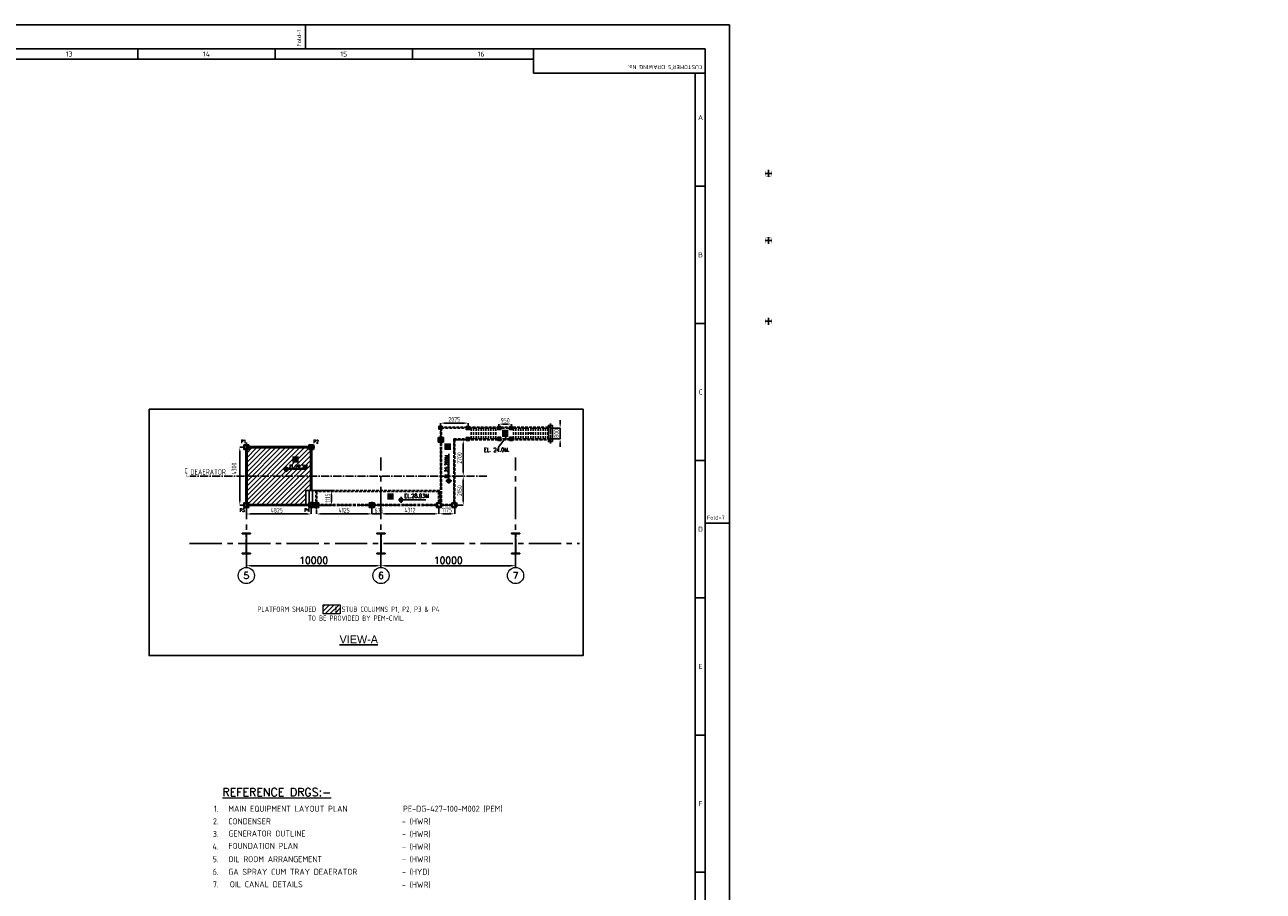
# Model space of a CAD drawing. Extents: x -287416 to 4934791, y -504132 to 1826789.
# Tile 37 of 256: x 90905 to 182911, y -268553 to -204142. Entities that reach past the tile are written whole.
import ezdxf
from ezdxf.enums import TextEntityAlignment as Align

# ---------------------------------------------------------------- set-up
doc = ezdxf.new("R2010")
doc.units = 0
doc.header["$LTSCALE"] = 800
doc.header["$MEASUREMENT"] = 0
for name, pattern in [('CENTER', [2, 1.25, -0.25, 0.25, -0.25]), ('CENTER2', [1.125, 0.75, -0.125, 0.125, -0.125]), ('CONTINOUS', [0]), ('HIDDEN', [0.375, 0.25, -0.125])]:
    doc.linetypes.add(name, pattern=pattern)
doc.layers.get('0').update_dxf_attribs({"linetype": 'CONTINUOUS'})
doc.layers.get('DEFPOINTS').update_dxf_attribs({"linetype": 'CONTINUOUS'})
for name, color, linetype in [('Aux_col', 7, 'CONTINUOUS'), ('Aux_col_cust', 1, 'CONTINUOUS'), ('CEN', 2, 'CENTER'), ('CENTER', 2, 'CENTER'), ('CL', 2, 'CENTER2'), ('COL', 1, 'CENTER'), ('GRID', 8, 'CENTER'), ('GT_5', 4, 'CONTINUOUS'), ('HATCH', 9, 'CONTINUOUS'), ('MECH_EQ', 251, 'HIDDEN'), ('PIPE', 1, 'CONTINUOUS'), ('STR', 2, 'CONTINUOUS'), ('WALL', 6, 'CONTINUOUS')]:
    doc.layers.add(name, color=color, linetype=linetype)
for name, color, linetype, lineweight in [('DIM', 4, 'CONTINUOUS', 15), ('T', 3, 'CONTINUOUS', 15), ('TEXT', 3, 'CONTINUOUS', 15)]:
    doc.layers.add(name, color=color, linetype=linetype, lineweight=lineweight)
doc.styles.add('HTX31', font='OLB21191')
doc.styles.add('R', font='ROMANC')
doc.styles.add('ROMANC', font='romanc')
doc.styles.add('ROMANS', font='ISO9.shx', dxfattribs={"width": 0.8})
doc.styles.add('S1', font='SIMPLEX.SHX', dxfattribs={"height": 200})
doc.styles.add('S3', font='ROMANS1.SHX', dxfattribs={"width": 0.8})
doc.styles.get("Standard").update_dxf_attribs({"font": 'ISO9'})
doc.styles.add('VER', font='ISO9.SHX')
doc.dimstyles.get("Standard").update_dxf_attribs({"dimtxt": 0.18, "dimasz": 0.18, "dimexe": 0.18, "dimexo": 0.0625, "dimgap": 0.09, "dimtad": 0, "dimtih": 1, "dimtoh": 1, "dimdec": 4, "dimzin": 0, "dimdsep": 46, "dimtxsty": 'Standard', "dimcen": 0.09, "dimadec": 0, "dimazin": 0, "dimtfac": 1, "dimtdec": 4, "dimtofl": 0, "dimtmove": 0, "dimatfit": 3, "dimfxl": 1, "dimtolj": 1, "dimtzin": 0, "dimarcsym": 0})
doc.dimstyles.new('STANDARD$0', dxfattribs={"dimtxt": 250, "dimasz": 200, "dimexe": 0, "dimexo": 0, "dimgap": 100, "dimtad": 1, "dimdec": 0, "dimzin": 0, "dimdsep": 46, "dimtxsty": 'S1', "dimcen": 0, "dimadec": 0, "dimazin": 0, "dimtfac": 1, "dimtdec": 0, "dimtmove": 2, "dimatfit": 3, "dimfxl": 1, "dimtolj": 1, "dimtzin": 0, "dimarcsym": 0})

# ---------------------------------------------------------------- blocks, each defined once
blk = doc.blocks.new('A$C5C0C65E7')
at = {"layer": 'Aux_col_cust'}
for p, q in [((-125, 0), (125, 0)), ((0, 125), (0, -125))]:
    blk.add_line(p, q, dxfattribs=at)
at = {"layer": 'Aux_col_cust', "const_width": 10, "flags": 128}
blk.add_lwpolyline([(-100, -100), (100, -100), (100, 100), (-100, 100)], close=True, dxfattribs=at)
blk = doc.blocks.new('A$C731D3036')
for p, q in [((-466.9, 1843.2), (-466.9, 1869.9)), ((-651.4, 1843.2), (-651.4, 1832.1)), ((-500.3, 1843.2), (-500.3, 1832.1)), ((-349.1, 1843.2), (-349.1, 1832.1)), ((-215.7, 1816.5), (-215.7, 1843.2)), ((-2401.2, 1832.1), (-215.7, 1832.1)), ((-26.7, 1816.5), (-215.7, 1816.5)), ((-37.8, 265.7), (-37.8, 1816.5)), ((-37.8, 1692), (-26.7, 1692)), ((-37.8, 1540.8), (-26.7, 1540.8)), ((-37.8, 1389.6), (-26.7, 1389.6)), ((0, 1320.7), (-26.7, 1320.7)), ((-37.8, 1238.4), (-26.7, 1238.4)), ((-37.8, 1087.2), (-26.7, 1087.2)), ((-37.8, 936), (-26.7, 936))]:
    blk.add_line(p, q)
for points in [[(0, 1869.9), (-2643.6, 1869.9), (-2643.6, 0), (0, 0)], [(-26.7, 1843.2), (-2616.9, 1843.2), (-2616.9, 26.7), (-26.7, 26.7)]]:
    blk.add_lwpolyline(points, close=True)
for s, height, rotation, p in [('Fold-1', 4.45, 90, (-471.6, 1845.9)), ("CUSTOMER'S DRAWING No.", 4.447, 180, (-30.1, 1825.4))]:
    blk.add_text(s, height=height, rotation=rotation).set_placement(p)
for s, p in [('13', (-727, 1837.6)), ('14', (-575.9, 1837.6)), ('15', (-424.7, 1837.6)), ('16', (-273.5, 1837.6)), ('A', (-31.8, 1767.6)), ('B', (-31.8, 1616.4)), ('C', (-31.8, 1465.2)), ('D', (-31.8, 1314)), ('E', (-31.8, 1162.8)), ('F', (-31.8, 1011.6))]:
    blk.add_text(s, height=5.56).set_placement(p, align=Align.MIDDLE)
blk.add_text('Fold-7', height=4.45).set_placement((-24.7, 1324.6))
blk = doc.blocks.new('*D301')
at = {"layer": 'DEFPOINTS', "color": 0, "linetype": 'Continuous', "transparency": 16777216}
for p in [(107366, -244355), (117366, -244355), (117366, -244355)]:
    blk.add_point(p, dxfattribs=at)
at = {"layer": 'DIM', "color": 4, "linetype": 'Continuous', "lineweight": -2, "transparency": 16777216}
blk.add_line((107766, -244355), (116966, -244355), dxfattribs=at)
at = {"layer": 'DIM', "color": 4, "linetype": 'Continuous', "transparency": 16777216}
for points in [[(107766, -244288), (107766, -244421), (107366, -244355)], [(116966, -244288), (116966, -244421), (117366, -244355)]]:
    blk.add_solid(points, dxfattribs=at)
at = {"layer": 'DIM', "linetype": 'Continuous', "transparency": 16777216, "insert": (112366, -243955), "char_height": 500, "attachment_point": 5, "style": 'ROMANC'}
blk.add_mtext('\\A1;10000', dxfattribs=at)
blk = doc.blocks.new('*D302')
at = {"layer": 'DEFPOINTS', "color": 0, "linetype": 'Continuous', "transparency": 16777216}
for p in [(117366, -244355), (127366, -244355), (127366, -244355)]:
    blk.add_point(p, dxfattribs=at)
at = {"layer": 'DIM', "color": 4, "linetype": 'Continuous', "lineweight": -2, "transparency": 16777216}
blk.add_line((117766, -244355), (126966, -244355), dxfattribs=at)
at = {"layer": 'DIM', "color": 4, "linetype": 'Continuous', "transparency": 16777216}
for points in [[(117766, -244288), (117766, -244421), (117366, -244355)], [(126966, -244288), (126966, -244421), (127366, -244355)]]:
    blk.add_solid(points, dxfattribs=at)
at = {"layer": 'DIM', "linetype": 'Continuous', "transparency": 16777216, "insert": (122366, -243955), "char_height": 500, "attachment_point": 5, "style": 'ROMANC'}
blk.add_mtext('\\A1;10000', dxfattribs=at)
blk = doc.blocks.new('A$C1C927E47')
at = {"layer": 'COL'}
h = blk.add_hatch(dxfattribs=at)
h.set_pattern_fill('ANSI31', color=256, scale=100, style=0)
h.paths.add_polyline_path([(16, 0), (0, 0), (0, -710), (16, -710)])
h.paths.add_polyline_path([(16, 710), (0, 710), (0, 0), (16, 0)])
h.paths.add_polyline_path([(0, 710), (-16, 710), (-16, 0), (0, 0)])
h.paths.add_polyline_path([(0, 0), (-16, 0), (-16, -710), (0, -710)])
h.paths.add_polyline_path([(-310, -710), (-310, -760), (0, -760), (0, -710)])
h.paths.add_polyline_path([(310, -760), (310, -710), (0, -710), (0, -760)])
h.paths.add_polyline_path([(310, 710), (310, 760), (0, 760), (0, 710)])
h.paths.add_polyline_path([(-310, 760), (-310, 710), (0, 710), (0, 760)])
for p, q in [((310, 760), (-310, 760)), ((-310, 760), (-310, 710)), ((310, 710), (-310, 710)), ((-16, -710), (-16, 710)), ((16, -710), (16, 710)), ((310, 760), (310, 710)), ((-310, -710), (310, -710)), ((-310, -760), (-310, -710)), ((-310, -760), (310, -760)), ((310, -760), (310, -710))]:
    blk.add_line(p, q, dxfattribs=at)
at = {"layer": 'COL', "color": 2}
for p, q in [((44, 0), (-44, 0)), ((44, 0), (-44, 0)), ((0, -792), (0, 792))]:
    blk.add_line(p, q, dxfattribs=at)
blk = doc.blocks.new('*D303')
at = {"layer": 'DEFPOINTS', "color": 0, "transparency": 16777216}
for p in [(107366, -239959), (112191, -239901), (112191, -240509)]:
    blk.add_point(p, dxfattribs=at)
at = {"layer": 'DIM', "color": 9, "lineweight": -2, "transparency": 16777216}
for p, q in [((107366, -239959), (107366, -240509)), ((112191, -239901), (112191, -240509)), ((107666, -240509), (111891, -240509))]:
    blk.add_line(p, q, dxfattribs=at)
at = {"layer": 'DIM', "color": 9, "transparency": 16777216}
for points in [[(107666, -240459), (107666, -240559), (107366, -240509)], [(111891, -240459), (111891, -240559), (112191, -240509)]]:
    blk.add_solid(points, dxfattribs=at)
at = {"layer": 'DIM', "transparency": 16777216, "insert": (109625, -240234), "char_height": 350, "attachment_point": 5, "style": 'ROMANS'}
blk.add_mtext('\\A1;4825', dxfattribs=at)
blk = doc.blocks.new('*D304')
at = {"layer": 'DEFPOINTS', "color": 0, "transparency": 16777216}
for p in [(129956, -234126), (129956, -234926), (130679, -234926)]:
    blk.add_point(p, dxfattribs=at)
at = {"layer": 'DIM', "color": 9, "lineweight": -2, "transparency": 16777216}
for p, q in [((130679, -233826), (130679, -233526)), ((129956, -234126), (130679, -234126)), ((130679, -234126), (130679, -234926)), ((129956, -234926), (130679, -234926)), ((130679, -235226), (130679, -235526))]:
    blk.add_line(p, q, dxfattribs=at)
at = {"layer": 'DIM', "color": 9, "transparency": 16777216}
for points in [[(130629, -233826), (130729, -233826), (130679, -234126)], [(130629, -235226), (130729, -235226), (130679, -234926)]]:
    blk.add_solid(points, dxfattribs=at)
at = {"layer": 'DIM', "transparency": 16777216, "insert": (130404, -234526), "char_height": 350, "attachment_point": 5, "rotation": 90, "style": 'ROMANS'}
blk.add_mtext('\\A1;800', dxfattribs=at)
blk = doc.blocks.new('*D305')
at = {"layer": 'DEFPOINTS', "color": 0, "transparency": 16777216}
for p in [(121678, -239889), (122853, -239674), (122853, -240495)]:
    blk.add_point(p, dxfattribs=at)
at = {"layer": 'DIM', "color": 9, "lineweight": -2, "transparency": 16777216}
for p, q in [((121678, -239889), (121678, -240495)), ((122853, -239674), (122853, -240495)), ((121978, -240495), (122553, -240495))]:
    blk.add_line(p, q, dxfattribs=at)
at = {"layer": 'DIM', "color": 9, "transparency": 16777216}
for points in [[(121978, -240445), (121978, -240545), (121678, -240495)], [(122553, -240445), (122553, -240545), (122853, -240495)]]:
    blk.add_solid(points, dxfattribs=at)
at = {"layer": 'DIM', "transparency": 16777216, "insert": (122265, -240220), "char_height": 350, "attachment_point": 5, "style": 'ROMANS'}
blk.add_mtext('\\A1;1175', dxfattribs=at)
blk = doc.blocks.new('*D306')
at = {"layer": 'DEFPOINTS', "color": 0, "transparency": 16777216}
for p in [(121778, -234051), (123852, -233755), (123852, -234048)]:
    blk.add_point(p, dxfattribs=at)
at = {"layer": 'DIM', "color": 9, "lineweight": -2, "transparency": 16777216}
for p, q in [((121778, -234051), (121778, -233755)), ((122078, -233755), (123552, -233755)), ((123852, -234048), (123852, -233755))]:
    blk.add_line(p, q, dxfattribs=at)
at = {"layer": 'DIM', "color": 9, "transparency": 16777216}
for points in [[(122078, -233705), (122078, -233805), (121778, -233755)], [(123552, -233705), (123552, -233805), (123852, -233755)]]:
    blk.add_solid(points, dxfattribs=at)
at = {"layer": 'DIM', "transparency": 16777216, "insert": (122815, -233480), "char_height": 350, "attachment_point": 5, "style": 'ROMANS'}
blk.add_mtext('\\A1;2075', dxfattribs=at)
blk = doc.blocks.new('*D307')
at = {"layer": 'DEFPOINTS', "color": 0, "transparency": 16777216}
for p in [(126121, -234051), (127071, -233827), (127071, -234051)]:
    blk.add_point(p, dxfattribs=at)
at = {"layer": 'DIM', "color": 9, "lineweight": -2, "transparency": 16777216}
for p, q in [((126121, -234051), (126121, -233827)), ((126421, -233827), (126771, -233827)), ((127071, -234051), (127071, -233827))]:
    blk.add_line(p, q, dxfattribs=at)
at = {"layer": 'DIM', "color": 9, "transparency": 16777216}
for points in [[(126421, -233777), (126421, -233877), (126121, -233827)], [(126771, -233777), (126771, -233877), (127071, -233827)]]:
    blk.add_solid(points, dxfattribs=at)
at = {"layer": 'DIM', "transparency": 16777216, "insert": (126596, -233552), "char_height": 350, "attachment_point": 5, "style": 'ROMANS'}
blk.add_mtext('\\A1;950', dxfattribs=at)
blk = doc.blocks.new('*D308')
at = {"layer": 'DEFPOINTS', "color": 0, "transparency": 16777216}
for p in [(122853, -235001), (123479, -235001), (122853, -237701)]:
    blk.add_point(p, dxfattribs=at)
at = {"layer": 'DIM', "color": 9, "lineweight": -2, "transparency": 16777216}
for p, q in [((122853, -235001), (123479, -235001)), ((123479, -237401), (123479, -235301)), ((122853, -237701), (123479, -237701))]:
    blk.add_line(p, q, dxfattribs=at)
at = {"layer": 'DIM', "color": 9, "transparency": 16777216}
for points in [[(123429, -235301), (123529, -235301), (123479, -235001)], [(123429, -237401), (123529, -237401), (123479, -237701)]]:
    blk.add_solid(points, dxfattribs=at)
at = {"layer": 'DIM', "transparency": 16777216, "insert": (123204, -236351), "char_height": 350, "attachment_point": 5, "rotation": 90, "style": 'ROMANS'}
blk.add_mtext('\\A1;2700', dxfattribs=at)
blk = doc.blocks.new('*D309')
at = {"layer": 'DEFPOINTS', "color": 0, "transparency": 16777216}
for p in [(123479, -237701), (123005, -239851), (123479, -239851)]:
    blk.add_point(p, dxfattribs=at)
at = {"layer": 'DIM', "color": 9, "lineweight": -2, "transparency": 16777216}
for p, q in [((123479, -238001), (123479, -239551)), ((123005, -239851), (123479, -239851))]:
    blk.add_line(p, q, dxfattribs=at)
at = {"layer": 'DIM', "color": 9, "transparency": 16777216}
for points in [[(123429, -238001), (123529, -238001), (123479, -237701)], [(123429, -239551), (123529, -239551), (123479, -239851)]]:
    blk.add_solid(points, dxfattribs=at)
at = {"layer": 'DIM', "transparency": 16777216, "insert": (123204, -238776), "char_height": 350, "attachment_point": 5, "rotation": 90, "style": 'ROMANS'}
blk.add_mtext('\\A1;2150', dxfattribs=at)
blk = doc.blocks.new('*D310')
at = {"layer": 'DEFPOINTS', "color": 0, "transparency": 16777216}
for p in [(117366, -239889), (121678, -239889), (121678, -240497)]:
    blk.add_point(p, dxfattribs=at)
at = {"layer": 'DIM', "color": 9, "lineweight": -2, "transparency": 16777216}
for p, q in [((117366, -239889), (117366, -240497)), ((121678, -239889), (121678, -240497)), ((117666, -240497), (121378, -240497))]:
    blk.add_line(p, q, dxfattribs=at)
at = {"layer": 'DIM', "color": 9, "transparency": 16777216}
for points in [[(117666, -240447), (117666, -240547), (117366, -240497)], [(121378, -240447), (121378, -240547), (121678, -240497)]]:
    blk.add_solid(points, dxfattribs=at)
at = {"layer": 'DIM', "transparency": 16777216, "insert": (119522, -240222), "char_height": 350, "attachment_point": 5, "style": 'ROMANS'}
blk.add_mtext('\\A1;4312', dxfattribs=at)
blk = doc.blocks.new('*D311')
at = {"layer": 'DEFPOINTS', "color": 0, "transparency": 16777216}
for p in [(112603, -238774), (112528, -239889), (113683, -239889)]:
    blk.add_point(p, dxfattribs=at)
at = {"layer": 'STR', "color": 9, "lineweight": -2, "transparency": 16777216}
for p, q in [((112603, -238774), (113683, -238774)), ((113683, -239074), (113683, -239589)), ((112528, -239889), (113683, -239889))]:
    blk.add_line(p, q, dxfattribs=at)
at = {"layer": 'STR', "color": 9, "transparency": 16777216}
for points in [[(113633, -239074), (113733, -239074), (113683, -238774)], [(113633, -239589), (113733, -239589), (113683, -239889)]]:
    blk.add_solid(points, dxfattribs=at)
at = {"layer": 'STR', "transparency": 16777216, "insert": (113408, -239331), "char_height": 350, "attachment_point": 5, "rotation": 90, "style": 'ROMANS'}
blk.add_mtext('\\A1;1115', dxfattribs=at)
blk = doc.blocks.new('*D312')
at = {"layer": 'DEFPOINTS', "color": 0, "transparency": 16777216}
for p in [(116691, -240102), (112566, -240178), (112566, -240506)]:
    blk.add_point(p, dxfattribs=at)
at = {"layer": 'DIM', "color": 9, "lineweight": -2, "transparency": 16777216}
for p, q in [((116691, -240102), (116691, -240506)), ((112566, -240178), (112566, -240506)), ((116391, -240506), (112866, -240506))]:
    blk.add_line(p, q, dxfattribs=at)
at = {"layer": 'DIM', "color": 9, "transparency": 16777216}
for points in [[(112866, -240456), (112866, -240556), (112566, -240506)], [(116391, -240456), (116391, -240556), (116691, -240506)]]:
    blk.add_solid(points, dxfattribs=at)
at = {"layer": 'DIM', "transparency": 16777216, "insert": (114628, -240231), "char_height": 350, "attachment_point": 5, "style": 'ROMANS'}
blk.add_mtext('\\A1;4125', dxfattribs=at)
blk = doc.blocks.new('*D313')
at = {"layer": 'DEFPOINTS', "color": 0, "transparency": 16777216}
for p in [(116691, -240304), (117366, -240497), (117366, -240497)]:
    blk.add_point(p, dxfattribs=at)
at = {"layer": 'DIM', "color": 9, "lineweight": -2, "transparency": 16777216}
for p, q in [((116391, -240497), (116091, -240497)), ((116691, -240304), (116691, -240497)), ((116691, -240497), (117366, -240497)), ((117666, -240497), (117966, -240497))]:
    blk.add_line(p, q, dxfattribs=at)
at = {"layer": 'DIM', "color": 9, "transparency": 16777216}
for points in [[(116391, -240447), (116391, -240547), (116691, -240497)], [(117666, -240447), (117666, -240547), (117366, -240497)]]:
    blk.add_solid(points, dxfattribs=at)
at = {"layer": 'DIM', "transparency": 16777216, "insert": (117223, -240232), "char_height": 350, "attachment_point": 5, "style": 'ROMANS'}
blk.add_mtext('\\A1;675', dxfattribs=at)
blk = doc.blocks.new('*D314')
at = {"layer": 'DEFPOINTS', "color": 0, "transparency": 16777216}
for p in [(107176, -235551), (106878, -239851), (107176, -239851)]:
    blk.add_point(p, dxfattribs=at)
at = {"layer": 'DIM', "color": 9, "lineweight": -2, "transparency": 16777216}
for p, q in [((107176, -235551), (106878, -235551)), ((106878, -235851), (106878, -239551)), ((107176, -239851), (106878, -239851))]:
    blk.add_line(p, q, dxfattribs=at)
at = {"layer": 'DIM', "color": 9, "transparency": 16777216}
for points in [[(106828, -235851), (106928, -235851), (106878, -235551)], [(106828, -239551), (106928, -239551), (106878, -239851)]]:
    blk.add_solid(points, dxfattribs=at)
at = {"layer": 'DIM', "transparency": 16777216, "insert": (106456, -237132), "char_height": 350, "attachment_point": 5, "rotation": 90, "style": 'ROMANS'}
blk.add_mtext('\\A1;4300', dxfattribs=at)
blk = doc.blocks.new('A$C63D2317A')
at = {"layer": 'T', "insert": (-6233, 5198, 321285), "char_height": 300, "width": 3893.8, "attachment_point": 1, "style": 'S3'}
blk.add_mtext('\\pi1004;STAIRCASE \\P\\pi609.76;0.0M TO 15.5M', dxfattribs=at)

msp = doc.modelspace()

# ---------------------------------------------------------------- hatches: boundary and pattern name
at = {"layer": 'DIM'}
h = msp.add_hatch(dxfattribs=at)
h.set_pattern_fill('ANSI31', color=256, scale=2000, style=0)
h.set_pattern_definition([(45, (-1505806.2, -724876.28), (-176.776695, 176.776695), [])])
h.paths.add_polyline_path([(112139.8, -235726.3), (112000.8, -235726.3), (112000.8, -235601.3), (107555.8, -235601.3), (107555.8, -235726.3), (107415.8, -235726.3), (107415.8, -237701.3), (112139.8, -237701.3)])
h.paths.add_polyline_path([(110182.9, -237176, -1), (110466.4, -237176, -1)], flags=16)
h.paths.add_polyline_path([(110253.8, -237176, -0.4142136), (110324.7, -237105.1), (110324.7, -237176), (110395.5, -237176, -0.4142136), (110324.7, -237246.9), (110324.7, -237176)], flags=0)
h.paths.add_polyline_path([(110829.4, -236280.9), (111189.4, -236280.9), (111189.4, -236640.9), (110829.4, -236640.9)], flags=16)
h.paths.add_polyline_path([(110919.4, -236550.9), (110919.4, -236370.9), (111099.4, -236370.9), (111099.4, -236550.9)], flags=0)
h.paths.add_polyline_path([(112139.8, -237701.3), (107415.8, -237701.3), (107415.8, -239676.3), (107555.8, -239676.3), (107555.8, -239815.6), (111778.3, -239815.6), (111778.3, -238773.8), (112139.8, -238773.8)])
h.paths.add_polyline_path([(110489.8, -237173), (111871.9, -237173), (111871.9, -236798), (110489.8, -236798)], flags=24)
h = msp.add_hatch(dxfattribs=at)
h.set_pattern_fill('ANSI31', color=256, scale=2000, style=0)
h.set_pattern_definition([(45, (50015.35, -441249.9), (-176.7767, 176.7767), [])])
h.paths.add_polyline_path([(114347.2, -247256.6), (113082.1, -247256.6), (113082.1, -247933.8), (114347.2, -247933.8)])

# ---------------------------------------------------------------- linework, layer by layer
at = {"linetype": 'ByBlock'}
for p, q in [((122404.1, -238231.5), (122404.1, -236047.4)), ((110135.7, -237176), (111842.7, -237176)), ((110324.7, -236987), (110324.7, -237365)), ((122180.9, -238051.5), (122620.9, -238051.5)), ((118677.5, -239459.9), (120709, -239459.9)), ((118857.5, -239236.6), (118857.5, -239676.6))]:
    msp.add_line(p, q, dxfattribs=at)
at = {"color": 8}
msp.add_line((112190.8, -239599.1), (112190.8, -240103.5), dxfattribs=at)
at = {"linetype": 'ByBlock'}
for points, const_width in [([(110324.7, -237105.1, 0.4142136), (110253.8, -237176, 1)], 141.8), ([(110324.7, -237246.9, 0.4142136), (110395.5, -237176, 1)], 141.8), ([(122336.6, -238051.5, -0.4142136), (122404.1, -237984, -1)], 135), ([(122471.6, -238051.5, -0.4142136), (122404.1, -238119, -1)], 135), ([(118857.5, -239527.4, -0.4142136), (118790, -239459.9, -1)], 135), ([(118857.5, -239392.4, -0.4142136), (118925, -239459.9, -1)], 135)]:
    msp.add_lwpolyline(points, format="xyb", dxfattribs=dict(at, const_width=const_width))
for centre, radius in [((110324.7, -237176), 141.8), ((122404.1, -238051.5), 135), ((118857.5, -239459.9), 135)]:
    msp.add_circle(centre, radius, dxfattribs=at)
at = {"layer": 'CEN'}
for p, q in [((121815.4, -234051.3), (121815.4, -239676.3)), ((122815.4, -234926.3), (122815.4, -239674.5)), ((121487.8, -239851.3), (112564.2, -239851.3)), ((122625.4, -239851.3), (121867.8, -239851.3))]:
    msp.add_line(p, q, dxfattribs=at)
at = {"layer": 'CENTER'}
msp.add_line((107365.8, -237701.3), (107365.8, -235186.9), dxfattribs=at)
at = {"layer": 'CL'}
msp.add_line((125227.1, -237701.3), (103171.8, -237701.3), dxfattribs=at)
at = {"layer": 'DIM'}
msp.add_lwpolyline([(113082.1, -247256.6), (114347.2, -247256.6), (114347.2, -247933.8), (113082.1, -247933.8)], close=True, dxfattribs=at)
for centre in [(107365.8, -245086.7), (117365.8, -245086.7), (127365.8, -245086.7)]:
    msp.add_circle(centre, 600, dxfattribs=at)
at = {"layer": 'GRID', "linetype": 'CENTER2', "ltscale": 4}
for p, q in [((107365.8, -244486.7), (107365.8, -236306.3)), ((117365.8, -244486.7), (117365.8, -236306.3)), ((127365.8, -244486.7), (127365.8, -236306.3)), ((103153.8, -242701.3), (132125.8, -242701.3))]:
    msp.add_line(p, q, dxfattribs=at)
at = {"layer": 'HATCH', "const_width": 50, "flags": 128}
for points in [[(108541.6, -235551.3, 1), (108591.6, -235551.3, 1)], [(109932.6, -235551.3, 1), (109982.6, -235551.3, 1)], [(111124.4, -235551.3, 1), (111174.4, -235551.3, 1)], [(107338.8, -236364.3, 1), (107388.8, -236364.3, 1)], [(112163.8, -236364.3, 1), (112213.8, -236364.3, 1)], [(107338.8, -237189.2, 1), (107388.8, -237189.2, 1)], [(112163.8, -237189.2, 1), (112213.8, -237189.2, 1)], [(107338.8, -238014, 1), (107388.8, -238014, 1)], [(112163.8, -238014, 1), (112213.8, -238014, 1)], [(107338.8, -238838.9, 1), (107388.8, -238838.9, 1)], [(108541.6, -239851.3, 1), (108591.6, -239851.3, 1)], [(109932.6, -239851.3, 1), (109982.6, -239851.3, 1)], [(111124.4, -239851.3, 1), (111174.4, -239851.3, 1)]]:
    msp.add_lwpolyline(points, format="xyb", close=True, dxfattribs=at)
at = {"layer": 'MECH_EQ', "color": 1}
for p, q in [((121777.9, -234051.3), (129955.9, -234051.3)), ((121777.9, -234051.3), (121777.9, -234876.3)), ((121852.9, -234126.3), (121852.9, -234876.3)), ((121852.9, -234126.3), (129955.9, -234126.3)), ((124069.4, -234126.3), (124069.4, -234926.3)), ((124252.4, -234126.3), (124252.4, -234926.3)), ((124435.4, -234126.3), (124435.4, -234926.3)), ((124618.4, -234126.3), (124618.4, -234926.3)), ((124801.4, -234126.3), (124801.4, -234926.3)), ((124984.4, -234126.3), (124984.4, -234926.3)), ((125167.4, -234126.3), (125167.4, -234926.3)), ((125350.4, -234126.3), (125350.4, -234926.3)), ((125533.4, -234126.3), (125533.4, -234926.3)), ((125716.4, -234126.3), (125716.4, -234926.3)), ((125899.4, -234126.3), (125899.4, -234926.3)), ((127209.4, -234126.3), (127209.4, -234926.3)), ((127392.4, -234126.3), (127392.4, -234926.3)), ((127575.4, -234126.3), (127575.4, -234926.3)), ((127758.4, -234126.3), (127758.4, -234926.3)), ((127941.4, -234126.3), (127941.4, -234926.3)), ((128124.4, -234126.3), (128124.4, -234926.3)), ((128307.4, -234126.3), (128307.4, -234926.3)), ((128490.4, -234126.3), (128490.4, -234926.3)), ((128673.4, -234126.3), (128673.4, -234926.3)), ((128856.4, -234126.3), (128856.4, -234926.3)), ((129039.4, -234126.3), (129039.4, -234926.3)), ((129222.4, -234126.3), (129222.4, -234926.3)), ((129405.4, -234126.3), (129405.4, -234926.3)), ((129588.4, -234126.3), (129588.4, -234926.3)), ((129771.4, -234126.3), (129771.4, -234926.3)), ((129954.4, -234051.3), (129954.4, -235001.3)), ((121777.9, -234916.3), (121777.9, -239676.3)), ((121852.9, -234916.3), (121852.9, -239676.3)), ((122777.9, -234926.3), (122777.9, -239674.5)), ((122777.9, -234926.3), (123704.4, -234926.3)), ((122852.9, -235001.3), (122852.9, -239724.5)), ((123703.8, -235001.3), (122852.9, -235001.3)), ((123704.4, -234926.3), (129955.9, -234926.3)), ((129955.9, -235001.3), (123705.1, -235001.3)), ((121713, -238773.8), (112528.3, -238773.8)), ((112528.3, -238773.8), (112528.3, -239888.8)), ((112603.3, -238848.8), (112603.3, -239813.8)), ((121638, -238848.8), (112603.3, -238848.8)), ((121638, -238848.8), (121638, -239676.3)), ((121713, -238773.8), (121713, -239676.3)), ((121777.9, -239013.8), (121713, -239013.8)), ((121777.9, -239088.8), (121713, -239088.8)), ((112385.8, -239676.3), (112745.8, -239676.3)), ((112385.8, -239676.3), (112385.8, -240026.3)), ((112385.8, -240026.3), (112745.8, -240026.3)), ((112440.8, -239976.3), (112440.8, -239726.3)), ((112440.8, -239726.3), (112690.8, -239726.3)), ((112440.8, -239976.3), (112690.8, -239976.3)), ((121487.8, -239888.8), (112528.3, -239888.8)), ((121487.8, -239813.8), (112603.3, -239813.8)), ((112690.8, -239976.3), (112690.8, -239726.3)), ((112745.8, -239676.3), (112745.8, -240026.3)), ((122625.4, -239813.8), (121867.8, -239813.8)), ((122625.4, -239888.8), (121867.8, -239888.8))]:
    msp.add_line(p, q, dxfattribs=at)
at = {"layer": 'PIPE', "color": 4}
for p, q in [((121751.6, -234022.5), (121826.6, -234022.5)), ((121826.6, -234172.5), (121751.6, -234172.5)), ((121761.6, -234032.5), (121816.6, -234032.5)), ((121816.6, -234162.5), (121761.6, -234162.5)), ((121816.6, -234032.5), (121816.6, -234162.5)), ((121826.6, -234022.5), (121826.6, -234172.5)), ((123852.4, -234051.3), (123777.4, -234051.3)), ((123777.4, -234201.3), (123852.4, -234201.3)), ((123842.4, -234061.3), (123787.4, -234061.3)), ((123787.4, -234191.3), (123842.4, -234191.3)), ((123842.4, -234191.3), (123842.4, -234061.3)), ((123852.4, -234201.3), (123852.4, -234051.3)), ((126121.4, -234201.5), (126121.4, -234051.5)), ((126121.4, -234051.5), (126196.4, -234051.5)), ((126196.4, -234201.5), (126121.4, -234201.5)), ((126131.4, -234191.5), (126131.4, -234061.5)), ((126131.4, -234061.5), (126186.4, -234061.5)), ((126186.4, -234191.5), (126131.4, -234191.5)), ((127071.4, -234051.5), (126996.4, -234051.5)), ((126996.4, -234201.5), (127071.4, -234201.5)), ((127061.4, -234061.5), (127006.4, -234061.5)), ((127006.4, -234191.5), (127061.4, -234191.5)), ((127061.4, -234191.5), (127061.4, -234061.5)), ((127071.4, -234201.5), (127071.4, -234051.5)), ((107240.8, -235676.3), (107240.8, -235426.3)), ((107240.8, -235426.3), (107490.8, -235426.3)), ((107490.8, -235676.3), (107490.8, -235426.3)), ((112065.8, -235676.3), (112065.8, -235426.3)), ((112065.8, -235426.3), (112315.8, -235426.3)), ((112315.8, -235676.3), (112315.8, -235426.3)), ((121689.4, -235126.3), (121689.4, -234876.3)), ((121689.4, -234876.3), (121939.4, -234876.3)), ((121689.4, -235126.3), (121939.4, -235126.3)), ((121939.4, -235126.3), (121939.4, -234876.3)), ((123852.4, -234851.5), (123777.4, -234851.5)), ((123777.4, -235001.5), (123852.4, -235001.5)), ((123842.4, -234861.5), (123787.4, -234861.5)), ((123787.4, -234991.5), (123842.4, -234991.5)), ((123842.4, -234991.5), (123842.4, -234861.5)), ((123852.4, -235001.5), (123852.4, -234851.5)), ((126121.4, -235001.5), (126121.4, -234851.5)), ((126121.4, -234851.5), (126196.4, -234851.5)), ((126196.4, -235001.5), (126121.4, -235001.5)), ((126131.4, -234991.5), (126131.4, -234861.5)), ((126131.4, -234861.5), (126186.4, -234861.5)), ((126186.4, -234991.5), (126131.4, -234991.5)), ((127071.4, -234851.5), (126996.4, -234851.5)), ((126996.4, -235001.5), (127071.4, -235001.5)), ((127061.4, -234861.5), (127006.4, -234861.5)), ((127006.4, -234991.5), (127061.4, -234991.5)), ((127061.4, -234991.5), (127061.4, -234861.5)), ((127071.4, -235001.5), (127071.4, -234851.5)), ((107240.8, -235676.3), (107490.8, -235676.3)), ((112065.8, -235676.3), (112315.8, -235676.3)), ((107240.8, -239976.3), (107240.8, -239726.3)), ((107240.8, -239726.3), (107490.8, -239726.3)), ((107240.8, -239976.3), (107490.8, -239976.3)), ((107490.8, -239976.3), (107490.8, -239726.3)), ((112065.8, -239726.3), (112315.8, -239726.3)), ((112065.8, -239726.3), (112065.8, -239976.3)), ((112065.8, -239976.3), (112315.8, -239976.3)), ((112315.8, -239726.3), (112315.8, -239976.3)), ((116565.8, -239976.3), (116565.8, -239726.3)), ((116565.8, -239726.3), (116815.8, -239726.3)), ((116565.8, -239976.3), (116815.8, -239976.3)), ((116815.8, -239976.3), (116815.8, -239726.3)), ((121552.8, -239976.3), (121552.8, -239726.3)), ((121552.8, -239726.3), (121802.8, -239726.3)), ((121552.8, -239976.3), (121802.8, -239976.3)), ((121802.8, -239976.3), (121802.8, -239726.3)), ((122690.4, -239974.5), (122690.4, -239724.5)), ((122690.4, -239724.5), (122940.4, -239724.5)), ((122690.4, -239974.5), (122940.4, -239974.5)), ((122940.4, -239974.5), (122940.4, -239724.5))]:
    msp.add_line(p, q, dxfattribs=at)
at = {"layer": 'PIPE', "color": 2, "linetype": 'CENTER2'}
for p, q in [((123817.9, -233969), (123817.9, -234283.6)), ((126158.9, -233969), (126158.9, -234283.6)), ((127033.9, -233969), (127033.9, -234283.6)), ((129955.9, -233783.8), (129955.9, -235268.8)), ((123817.9, -234769.2), (123817.9, -235083.8)), ((126158.9, -234769), (126158.9, -235083.6)), ((127033.9, -234769), (127033.9, -235083.6)), ((112454.2, -235551.3), (111977.4, -235551.3)), ((107365.8, -240113.7), (107365.8, -239588.9)), ((112429.2, -239851.3), (111952.4, -239851.3)), ((112565.8, -239524.4), (112565.8, -240178.1)), ((116690.8, -239600.4), (116690.8, -240102.2))]:
    msp.add_line(p, q, dxfattribs=at)
at = {"layer": 'PIPE', "color": 4, "linetype": 'CENTER2', "ltscale": 0.2}
for p, q in [((107175.8, -235376.3), (107555.8, -235376.3)), ((107175.8, -235376.3), (107175.8, -235726.3)), ((107555.8, -235376.3), (107555.8, -235726.3)), ((112000.8, -235376.3), (112380.8, -235376.3)), ((112000.8, -235376.3), (112000.8, -235726.3)), ((112380.8, -235376.3), (112380.8, -235726.3)), ((121624.4, -234826.3), (122004.4, -234826.3)), ((121624.4, -234826.3), (121624.4, -235176.3)), ((121624.4, -235176.3), (122004.4, -235176.3)), ((122004.4, -234826.3), (122004.4, -235176.3)), ((107175.8, -235726.3), (107555.8, -235726.3)), ((112000.8, -235726.3), (112380.8, -235726.3)), ((107175.8, -239676.3), (107555.8, -239676.3)), ((107175.8, -239676.3), (107175.8, -240026.3)), ((107175.8, -240026.3), (107555.8, -240026.3)), ((107555.8, -239676.3), (107555.8, -240026.3)), ((112000.8, -240026.3), (112000.8, -239676.3)), ((112000.8, -239676.3), (112380.8, -239676.3)), ((112000.8, -240026.3), (112380.8, -240026.3)), ((112380.8, -240026.3), (112380.8, -239676.3)), ((116500.8, -239676.3), (116880.8, -239676.3)), ((116500.8, -239676.3), (116500.8, -240026.3)), ((116500.8, -240026.3), (116880.8, -240026.3)), ((116880.8, -239676.3), (116880.8, -240026.3)), ((121487.8, -239676.3), (121867.8, -239676.3)), ((121487.8, -239676.3), (121487.8, -240026.3)), ((121487.8, -240026.3), (121867.8, -240026.3)), ((121867.8, -239676.3), (121867.8, -240026.3)), ((122625.4, -239674.5), (123005.4, -239674.5)), ((122625.4, -239674.5), (122625.4, -240024.5)), ((122625.4, -240024.5), (123005.4, -240024.5)), ((123005.4, -239674.5), (123005.4, -240024.5))]:
    msp.add_line(p, q, dxfattribs=at)
at = {"layer": 'PIPE', "color": 4}
for points in [[(121904.1, -234212.7), (121674.1, -234212.7), (121674.1, -233982.7), (121904.1, -233982.7)], [(123702.9, -234011.3), (123932.9, -234011.3), (123932.9, -234241.3), (123702.9, -234241.3)], [(126273.9, -234011.3), (126043.9, -234011.3), (126043.9, -234241.3), (126273.9, -234241.3)], [(127148.9, -234011.3), (126918.9, -234011.3), (126918.9, -234241.3), (127148.9, -234241.3)], [(130105.9, -235126.3), (130105.9, -233926.3), (129805.9, -233926.3), (129805.9, -235126.3)], [(123702.9, -234811.5), (123932.9, -234811.5), (123932.9, -235041.5), (123702.9, -235041.5)], [(126273.9, -234811.3), (126043.9, -234811.3), (126043.9, -235041.3), (126273.9, -235041.3)], [(127148.9, -234811.3), (126918.9, -234811.3), (126918.9, -235041.3), (127148.9, -235041.3)]]:
    msp.add_lwpolyline(points, close=True, dxfattribs=at)
for centre, start, end in [((121761.6, -234022.5), 180, 270), ((121761.6, -234172.5), 90, 180), ((123787.4, -234051.3), 180, 270), ((123787.4, -234201.3), 90, 180), ((126186.4, -234051.5), 269.999998, 359.999998), ((126186.4, -234201.5), 359.999998, 89.999998), ((127006.4, -234051.5), 179.999998, 269.999998), ((127006.4, -234201.5), 89.999998, 179.999998), ((123787.4, -234851.5), 180, 270), ((123787.4, -235001.5), 90, 180), ((126186.4, -234851.5), 269.999998, 359.999998), ((126186.4, -235001.5), 359.999998, 89.999998), ((127006.4, -234851.5), 179.999998, 269.999998), ((127006.4, -235001.5), 89.999998, 179.999998)]:
    msp.add_arc(centre, 10, start, end, dxfattribs=at)
at = {"layer": 'STR'}
msp.add_line((128298.9, -234505.2), (128710.4, -234505.2), dxfattribs=at)
at = {"layer": 'STR', "color": 8}
msp.add_lwpolyline([(100139.5, -232729), (132380.7, -232729), (132380.7, -251040.4), (100139.5, -251040.4)], close=True, dxfattribs=at)
at = {"layer": 'STR'}
msp.add_solid([(128448.9, -234555.2), (128448.9, -234455.2), (128148.9, -234505.2)], dxfattribs=at)
at = {"layer": 'TEXT', "flags": 128}
for points in [[(126362.8, -234299.3), (126812.8, -234299.3)], [(126362.8, -234389.3), (126812.8, -234389.3)], [(126362.8, -234476.3), (126812.8, -234476.3)], [(126362.8, -234569.3), (126812.8, -234569.3)], [(126407.8, -234254.3), (126407.8, -234779.3)], [(126497.8, -234254.3), (126497.8, -234779.3)], [(126497.8, -234254.3), (126497.8, -234779.3)], [(126587.8, -234254.3), (126587.8, -234779.3)], [(126587.8, -234254.3), (126587.8, -234779.3)], [(126677.8, -234254.3), (126677.8, -234779.3)], [(126767.8, -234254.3), (126767.8, -234779.3)], [(122102.5, -235318.7), (122552.5, -235318.7)], [(122102.5, -235408.7), (122552.5, -235408.7)], [(122102.5, -235501.8), (122552.5, -235501.8)], [(122147.5, -235723.7), (122147.5, -235273.7)], [(122237.5, -235723.7), (122237.5, -235273.7)], [(122237.5, -235723.7), (122237.5, -235273.7)], [(122327.5, -235723.7), (122327.5, -235273.7)], [(122327.5, -235723.7), (122327.5, -235273.7)], [(122417.5, -235723.7), (122417.5, -235273.7)], [(122507.5, -235723.7), (122507.5, -235273.7)], [(126362.8, -234662.4), (126812.8, -234662.4)], [(126362.8, -234734.3), (126812.8, -234734.3)], [(110784.4, -236280.9), (111234.4, -236280.9)], [(110784.4, -236370.9), (111234.4, -236370.9)], [(110829.4, -236235.9), (110829.4, -236685.9)], [(110919.4, -236235.9), (110919.4, -236685.9)], [(110919.4, -236235.9), (110919.4, -236685.9)], [(111009.4, -236235.9), (111009.4, -236685.9)], [(111009.4, -236235.9), (111009.4, -236685.9)], [(111099.4, -236235.9), (111099.4, -236685.9)], [(111189.4, -236235.9), (111189.4, -236685.9)], [(122102.5, -235588.7), (122552.5, -235588.7)], [(122102.5, -235678.7), (122552.5, -235678.7)], [(110784.4, -236457.8), (111234.4, -236457.8)], [(110784.4, -236550.9), (111234.4, -236550.9)], [(110784.4, -236640.9), (111234.4, -236640.9)], [(117859.4, -239028.4), (118309.4, -239028.4)], [(117859.4, -239118.4), (118309.4, -239118.4)], [(117859.4, -239211.5), (118309.4, -239211.5)], [(117904.4, -239433.4), (117904.4, -238983.4)], [(117994.4, -239433.4), (117994.4, -238983.4)], [(117994.4, -239433.4), (117994.4, -238983.4)], [(118084.4, -239433.4), (118084.4, -238983.4)], [(118084.4, -239433.4), (118084.4, -238983.4)], [(118174.4, -239433.4), (118174.4, -238983.4)], [(118264.4, -239433.4), (118264.4, -238983.4)], [(117859.4, -239298.4), (118309.4, -239298.4)], [(117859.4, -239388.4), (118309.4, -239388.4)]]:
    msp.add_lwpolyline(points, dxfattribs=at)
at = {"layer": 'WALL'}
for p, q in [((112065.8, -235501.3), (107555.8, -235501.3)), ((107315.8, -239676.3), (107315.8, -235726.3)), ((107415.8, -239676.3), (107415.8, -235726.3)), ((112065.8, -235601.3), (107555.8, -235601.3)), ((112139.8, -238773.9), (112139.8, -235676.4)), ((112239.5, -238773.8), (112239.5, -235676.3)), ((112528.3, -238773.8), (111778.3, -238773.8)), ((111778.3, -238773.8), (111778.3, -239815.6)), ((112028.3, -238773.8), (112028.3, -239815.6)), ((112278.3, -238773.8), (112278.3, -239815.6)), ((112065.8, -239815.6), (107555.8, -239815.6)), ((112065.8, -239890.6), (107555.8, -239890.6))]:
    msp.add_line(p, q, dxfattribs=at)

# ---------------------------------------------------------------- block references
at = {"color": 1, "linetype": 'CONTINOUS', "lineweight": 15, "xscale": 67.46500254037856, "yscale": 67.46500254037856, "zscale": 67.46500254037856}
msp.add_blockref('A$C731D3036', (143254.7, -330291.9), dxfattribs=at)
at = {"layer": 'Aux_col', "xscale": 2, "yscale": 2, "zscale": 2}
for p in [(146157, -215188), (146157, -220188), (146157, -226188)]:
    msp.add_blockref('A$C5C0C65E7', p, dxfattribs=at)
at = {"layer": 'DIM'}
msp.add_blockref('A$C63D2317A', (62063.1, -268635.2), dxfattribs=at)
at = {"layer": 'HATCH'}
for p in [(107365.8, -242701.3), (117365.8, -242701.3), (127365.8, -242701.3)]:
    msp.add_blockref('A$C1C927E47', p, dxfattribs=at)

# ---------------------------------------------------------------- texts
at = {"layer": 'DIM', "style": 'ROMANS', "width": 0.8}
for s, p in [('C', (102765.1, -237497)), ('L', (102886.6, -237766.3)), ('DEAERATOR', (103215.4, -237587.3))]:
    msp.add_text(s, height=400, dxfattribs=at).set_placement(p)
at = {"layer": 'DIM', "insert": (107887, -247388.3), "char_height": 400, "attachment_point": 1, "style": 'ROMANS'}
msp.add_mtext_dynamic_manual_height_columns('\\pi301.29;PLATFORM SHADED      & STUB COLUMNS P1, P2, P3 & P4  \\P\\pi4065.1;TO BE PROVIDED BY PEM-CIVIL.', width=15993.047, gutter_width=2000, heights=[0], dxfattribs=at)
at = {"layer": 'GT_5', "style": 'HTX31'}
msp.add_text('%%uVIEW-A', height=600, dxfattribs=at).set_placement((114291.5, -250127.1))
at = {"layer": 'STR', "color": 4, "insert": (-3539.1, -253114.7), "char_height": 400, "width": 3040.312, "attachment_point": 1, "style": 'VER'}
msp.add_mtext('\\pi-108.42;UNLOADING \\P\\pi958.25;BAY', dxfattribs=at)
at = {"layer": 'T', "style": 'S3', "width": 0.8}
for s, height, p in [('P1', 250, (106957.5, -235235.8)), ('P2', 250, (112345.9, -235253.3)), ('EL. 24.0M.', 300, (125010.6, -235883.3)), ('EL.26.3M', 250, (110552.3, -237110.5)), ('P3', 250, (106863.2, -240359.9)), ('P4', 250, (111679.6, -240342.1))]:
    msp.add_text(s, height=height, dxfattribs=at).set_placement(p)
for s, height, rotation, p in [('EL.26.266M', 250, 90, (122350.5, -237830.2)), ('EL.28.03M', 300, 0, (119098.9, -239311.1))]:
    msp.add_text(s, height=height, rotation=rotation, dxfattribs=at).set_placement(p)
at = {"layer": 'T', "char_height": 400, "attachment_point": 1, "style": 'S3'}
for s, insert, width in [('\\pi604.43;STAIRCASE \\P\\pi78.714;0.0M TO 21.0M', (53727.5, -210548.4, 207.7), 3723.143), ('\\pi619.51;STAIRCASE \\P\\pi787.13;15.5M TO \\P\\pi1251.9;21.0M', (53978.6, -235983.9, 207.7), 3753.309), ('\\pi392.66;OPENING SIZES FOR LPBP VALVES', (22057.6, -267309.2), 9181.506)]:
    msp.add_mtext(s, dxfattribs=dict(at, insert=insert, width=width))
at = {"layer": 'T', "insert": (76815, -265170.9), "char_height": 300, "attachment_point": 1, "style": 'ROMANC'}
msp.add_mtext_dynamic_manual_height_columns('\\pi185.97;CUTOUT \\P\\pi643.11;FOR \\P\\pi350.26;PANEL \\P\\pi-71.172;HANDLING', width=2143.37, gutter_width=2000, heights=[0], dxfattribs=at)
at = {"layer": 'TEXT'}
for s, height, style, p in [('5', 500, 'ROMANC', (107365.8, -245086.7)), ('6', 500, 'ROMANC', (117365.8, -245086.7)), ('7', 500, 'ROMANC', (127365.8, -245086.7)), ('%%UREFERENCE DRGS:-', 600, 'R', (109622.6, -261187.4, -2294))]:
    msp.add_text(s, height=height, dxfattribs=dict(at, style=style)).set_placement(p, align=Align.MIDDLE)
at = {"layer": 'TEXT', "style": 'ROMANS'}
for s, p in [('1.', (105306.6, -262645.3)), ('2.', (105306.6, -263582.9)), ('3.', (105306.6, -264520.6)), ('4.', (105306.6, -265458.2)), ('5.', (105306.6, -266395.8)), ('6.', (105306.6, -267333.4)), ('7.', (105306.6, -268271))]:
    msp.add_text(s, height=450, dxfattribs=at).set_placement(p, align=Align.RIGHT)
for s, p in [('MAIN EQUIPMENT LAYOUT PLAN ', (106026.5, -262645.3)), ('PE-DG-427-100-M002 (PEM)', (119008.9, -262645.3)), ('CONDENSER  ', (106026.5, -263582.9)), ('- (HWR)', (118925.1, -263582.9)), ('GENERATOR OUTLINE', (106029, -264487.5, 2294)), ('- (HWR)', (118925.1, -264520.6)), ('FOUNDATION PLAN', (106028.1, -265408, 2294)), ('- (HWR)', (118925.1, -265458.2)), ('- (HWR)', (118925.1, -266395.8)), ('OIL ROOM ARRANGEMENT', (106026.5, -266395.8)), ('GA SPRAY CUM TRAY DEAERATOR  ', (106026.5, -267333.4)), ('- (HYD)', (118925.1, -267333.4)), ('OIL CANAL DETAILS', (106138.9, -268263.7, 2294)), ('- (HWR)', (118925.1, -268295.8))]:
    msp.add_text(s, height=450, dxfattribs=at).set_placement(p)
at = {"layer": 'TEXT', "insert": (8472, -265507), "char_height": 450, "width": 6871.448, "attachment_point": 1, "style": 'ROMANS'}
msp.add_mtext('\\pi941.44;DUCT SUPPORTING \\P\\pi1927.2;STRUCTURE ', dxfattribs=at)

# ---------------------------------------------------------------- dimensions: what is measured, and where the dimension line sits
at = {"layer": 'DIM'}
for base, p1, p2, picture, middle in [((123852.426, -233755.2795), (121777.8501, -234051.2857), (123852.426, -234048.4953), '*D306', (122815.1381, -233480.2795)), ((127071.4, -233827), (126121.4, -234051.5), (127071.4, -234051.5), '*D307', (126596.4, -233552)), ((112565.8, -240506), (116690.8, -240102.2), (112565.8, -240178.1), '*D312', (114628.3, -240231)), ((121677.8, -240497.3), (117365.8, -239888.8), (121677.8, -239888.8), '*D310', (119521.8, -240222.3)), ((122852.9, -240495.2), (121677.8, -239888.8), (122852.9, -239674.5), '*D305', (122265.3, -240220.2))]:
    dim = msp.add_linear_dim(base=base, p1=p1, p2=p2, dimstyle='STANDARD$0', override={"dimtxt": 350, "dimasz": 300, "dimtxsty": 'ROMANS', "dimclrd": 9, "dimclre": 9, "dimclrt": 256, "dimtix": 1}, dxfattribs=at)
    dim.commit()
    dim.dimension.update_dxf_attribs({"geometry": picture, "text_midpoint": middle})
for base, p1, p2, picture, middle in [((130678.8, -234926.3), (129955.9, -234126.3), (129955.9, -234926.3), '*D304', (130403.8, -234526.3)), ((123478.8, -235001.3), (122852.9, -237701.3), (122852.9, -235001.3), '*D308', (123203.8, -236351.3)), ((123478.8, -239851.5), (123478.8, -237701.3), (123005.4, -239851.5), '*D309', (123203.8, -238776.4))]:
    dim = msp.add_linear_dim(base=base, p1=p1, p2=p2, angle=90, dimstyle='STANDARD$0', override={"dimtxt": 350, "dimasz": 300, "dimtxsty": 'ROMANS', "dimclrd": 9, "dimclre": 9, "dimclrt": 256, "dimtix": 1}, dxfattribs=at)
    dim.commit()
    dim.dimension.update_dxf_attribs({"geometry": picture, "text_midpoint": middle})
dim = msp.add_linear_dim(base=(106878.3, -239851.3), p1=(107175.8, -235551.3), p2=(107175.8, -239851.3), angle=90, dimstyle='STANDARD$0', override={"dimtxt": 350, "dimasz": 300, "dimtxsty": 'ROMANS', "dimclrd": 9, "dimclre": 9, "dimclrt": 256, "dimtix": 1}, dxfattribs=at)
dim.commit()
dim.dimension.update_dxf_attribs({"geometry": '*D314', "text_midpoint": (106456, -237132.1), "dimtype": 160})
for base, p1, p2, picture, middle in [((112190.8, -240509.3), (107365.8, -239959), (112190.8, -239900.7), '*D303', (109625.2, -240234.3)), ((117365.8, -240497.3), (116690.8, -240304.1), (117365.8, -240497.3), '*D313', (117223, -240231.8))]:
    dim = msp.add_linear_dim(base=base, p1=p1, p2=p2, dimstyle='STANDARD$0', override={"dimtxt": 350, "dimasz": 300, "dimtxsty": 'ROMANS', "dimclrd": 9, "dimclre": 9, "dimclrt": 256, "dimtix": 1}, dxfattribs=at)
    dim.commit()
    dim.dimension.update_dxf_attribs({"geometry": picture, "text_midpoint": middle, "dimtype": 160})
at = {"layer": 'DIM', "linetype": 'Continuous'}
for base, p1, p2, picture, middle in [((117365.8, -244354.6), (107365.8, -244354.6), (117365.8, -244354.6), '*D301', (112365.8, -243954.6)), ((127365.8, -244354.6), (117365.8, -244354.6), (127365.8, -244354.6), '*D302', (122365.8, -243954.6))]:
    dim = msp.add_linear_dim(base=base, p1=p1, p2=p2, dimstyle='STANDARD$0', override={"dimscale": 100, "dimtxt": 5, "dimasz": 4, "dimgap": 1.5, "dimtxsty": 'ROMANC', "dimclrd": 4, "dimclre": 256, "dimclrt": 256, "dimtix": 1}, dxfattribs=at)
    dim.commit()
    dim.dimension.update_dxf_attribs({"geometry": picture, "text_midpoint": middle})
at = {"layer": 'STR', "color": 8}
dim = msp.add_linear_dim(base=(113683.3, -239888.8), p1=(112603.3, -238773.8), p2=(112528.3, -239888.8), angle=90, dimstyle='STANDARD$0', override={"dimtxt": 350, "dimasz": 300, "dimtxsty": 'ROMANS', "dimclrd": 9, "dimclre": 9, "dimclrt": 256, "dimtix": 1, "dimatfit": 0}, dxfattribs=at)
dim.commit()
dim.dimension.update_dxf_attribs({"geometry": '*D311', "text_midpoint": (113408.3, -239331.3)})

# ---------------------------------------------------------------- leaders
msp.add_leader([(126677.8, -234809.3), (126076.8, -235560.3)], dimstyle='Standard', override={"dimtxt": 350, "dimasz": 300, "dimexe": 0, "dimexo": 0, "dimgap": 100, "dimtad": 0, "dimtih": 0, "dimtoh": 0, "dimdec": 0, "dimtxsty": 'ROMANS', "dimcen": 0, "dimclrd": 9, "dimclre": 9, "dimclrt": 256, "dimtdec": 0, "dimtix": 1, "dimtofl": 1, "dimatfit": 0}, dxfattribs=at)

doc.saveas('drawing.dxf')
